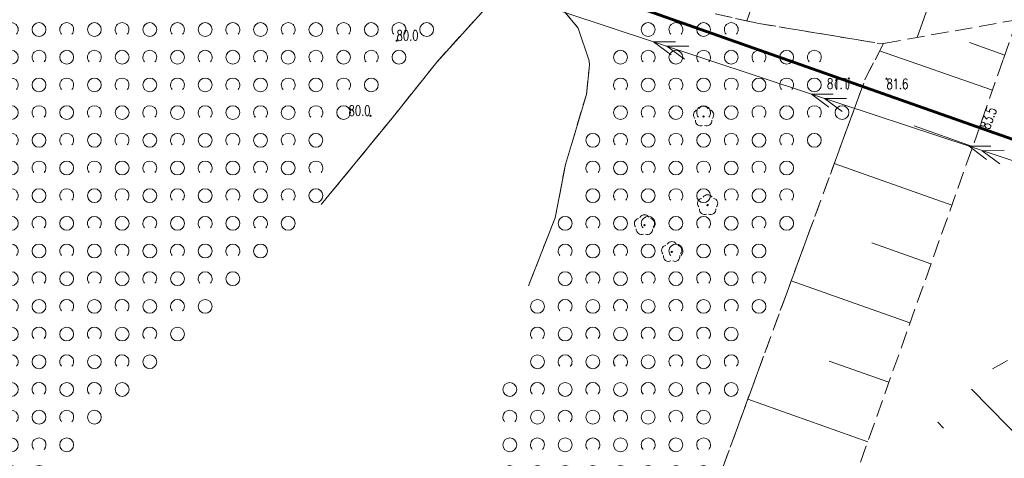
# Model space of a CAD drawing. Header units: metres. Extents: x 7505752 to 7507120, y 5839999 to 5840598.
# Tile 16 of 35: x 7506390 to 7506461, y 5840231 to 5840262. Entities that reach past the tile are written whole.
import ezdxf
from ezdxf.enums import TextEntityAlignment as Align

# ---------------------------------------------------------------- set-up
doc = ezdxf.new("R2010")
doc.units = ezdxf.units.M
doc.header["$MEASUREMENT"] = 0
for name, pattern in [('2_1', [0]), ('2_OTRK', [1.75, 1.25, -0.5]), ('2_OTRKG', [1.75, 1.25, -0.5]), ('2_OTWS', [0]), ('2_OTZK', [1.5, 1, -0.5]), ('4_SUEP_A', [0]), ('GDE', [0]), ('GUK', [2, 1.5, -0.5]), ('GUZ', [1, 0.5, -0.5])]:
    doc.linetypes.add(name, pattern=pattern)
doc.layers.get('0').update_dxf_attribs({"color": 250, "linetype": 'CONTINUOUS', "lineweight": 100})
for name, color, linetype, lineweight in [('Dzialki', 7, 'GDE', 18), ('OTR_L_1', 7, '2_OTRK', 18), ('OTR_T_1', 7, 'CONTINUOUS', 18), ('OTZ_L_1', 7, '2_OTZK', 18), ('SUEP_L_0', 1, '4_SUEP_A', 18)]:
    doc.layers.add(name, color=color, linetype=linetype, lineweight=lineweight)
for name, color, linetype, lineweight, true_color in [('Kontury', 7, 'GUK', 18, 0x008000), ('OTW_L_1', 7, '2_OTWS', 18, 0x59d9ff), ('OTZ_T_0', 7, 'CONTINUOUS', 18, 0x008000), ('Uzytki', 7, 'GUZ', 18, 0x008000)]:
    doc.layers.add(name, color=color, linetype=linetype, lineweight=lineweight, true_color=true_color)
doc.styles.get("Standard").update_dxf_attribs({"font": 'Simplex.SHX', "width": 0.75})

# ---------------------------------------------------------------- blocks, each defined once
blk = doc.blocks.new('2_OTRN')
at = {"linetype": 'Continuous'}
blk.add_circle((0, 0), 0.045, dxfattribs=at)
blk = doc.blocks.new('2_OTZK')
at = {"linetype": 'Continuous'}
for centre in [(-1, 1), (1, -1)]:
    blk.add_circle(centre, 0.5, dxfattribs=at)
for centre, start, end in [((1, 1), 318.59038, 221.40962), ((-1, -1), 318.70311, 221.29689)]:
    blk.add_arc(centre, 0.5, start, end, dxfattribs=at)
blk = doc.blocks.new('2_OTZL')
at = {"linetype": 'Continuous'}
blk.add_circle((0, 0), 0.045, dxfattribs=at)
for centre, start, end in [((0, 0.375), 30.14012, 149.85988), ((-0.357, 0.116), 102.14447, 221.86002), ((0.357, 0.116), 318.13998, 77.85553), ((-0.22, -0.303), 174.14818, 293.85423), ((0.22, -0.303), 246.14577, 5.85182)]:
    blk.add_arc(centre, 0.375, start, end, dxfattribs=at)

msp = doc.modelspace()

# ---------------------------------------------------------------- linework, layer by layer
at = {"layer": 'Dzialki', "color": 3, "lineweight": 60}
msp.add_line((7506416.72, 5840269.67), (7506468.98, 5840251.22), dxfattribs=at)
at = {"layer": 'Kontury'}
msp.add_line((7506468.98, 5840251.22), (7506416.72, 5840269.67), dxfattribs=at)
at = {"layer": 'OTR_L_1', "linetype": '2_1'}
for p, q in [((7506447.077, 5840274.035), (7506442.9, 5840262.218)), ((7506458.39, 5840270.036), (7506455.203, 5840261.019)), ((7506461.533, 5840259.75), (7506458.985, 5840260.647)), ((7506460.642, 5840257.2), (7506452.497, 5840260.044)), ((7506459.212, 5840253.131), (7506454.989, 5840254.632)), ((7506457.711, 5840248.908), (7506449.223, 5840251.924)), ((7506456.203, 5840244.664), (7506451.938, 5840246.18)), ((7506454.688, 5840240.398), (7506446.114, 5840243.445)), ((7506453.165, 5840236.111), (7506448.856, 5840237.642)), ((7506459.129, 5840235.603), (7506463.474, 5840231.159)), ((7506451.634, 5840231.803), (7506442.973, 5840234.88)), ((7506456.694, 5840233.223), (7506457.119, 5840232.788))]:
    msp.add_line(p, q, dxfattribs=at)
at = {"layer": 'OTR_L_1', "linetype": '2_OTRK'}
for p, q in [((7506440.623, 5840262.725), (7506443.759, 5840262.027)), ((7506443.759, 5840262.027), (7506452.32, 5840260.617)), ((7506452.78, 5840260.59), (7506462.429, 5840262.298)), ((7506451.48, 5840258.08), (7506452.78, 5840260.59)), ((7506452.32, 5840260.617), (7506452.78, 5840260.59)), ((7506433.96, 5840210.3), (7506451.48, 5840258.08))]:
    msp.add_line(p, q, dxfattribs=at)
at = {"layer": 'OTR_L_1', "linetype": '2_OTRKG'}
for p, q in [((7506462.429, 5840262.298), (7506461.42, 5840259.43)), ((7506461.42, 5840259.43), (7506459.73, 5840254.59)), ((7506459.73, 5840254.59), (7506442.8, 5840206.94)), ((7506460.64, 5840237.08), (7506463.77, 5840238.78))]:
    msp.add_line(p, q, dxfattribs=at)
at = {"layer": 'OTW_L_1', "linetype": '2_OTWS'}
for p, q in [((7506424.196, 5840263.311), (7506420.504, 5840259.236)), ((7506429.539, 5840263.118), (7506430.729, 5840261.697)), ((7506430.729, 5840261.697), (7506431.515, 5840259.322)), ((7506420.504, 5840259.236), (7506417.281, 5840255.183)), ((7506431.322, 5840256.91), (7506431.528, 5840259.012)), ((7506431.528, 5840259.012), (7506431.515, 5840259.322)), ((7506429.797, 5840251.839), (7506431.322, 5840256.91)), ((7506417.281, 5840255.183), (7506412.164, 5840248.947)), ((7506429.064, 5840247.984), (7506429.797, 5840251.839)), ((7506427.127, 5840243.08), (7506429.064, 5840247.984))]:
    msp.add_line(p, q, dxfattribs=at)
at = {"layer": 'OTZ_L_1', "linetype": '2_OTZK'}
for p, q in [((7506424.196, 5840263.311), (7506420.504, 5840259.236)), ((7506429.539, 5840263.118), (7506430.729, 5840261.697)), ((7506440.623, 5840262.725), (7506443.759, 5840262.027)), ((7506430.729, 5840261.697), (7506431.515, 5840259.322)), ((7506443.759, 5840262.027), (7506452.32, 5840260.617)), ((7506451.48, 5840258.08), (7506452.78, 5840260.59)), ((7506452.32, 5840260.617), (7506452.78, 5840260.59)), ((7506420.504, 5840259.236), (7506417.281, 5840255.183)), ((7506431.322, 5840256.91), (7506431.528, 5840259.012)), ((7506431.528, 5840259.012), (7506431.515, 5840259.322)), ((7506433.96, 5840210.3), (7506451.48, 5840258.08)), ((7506429.797, 5840251.839), (7506431.322, 5840256.91)), ((7506417.281, 5840255.183), (7506412.164, 5840248.947)), ((7506429.064, 5840247.984), (7506429.797, 5840251.839)), ((7506427.127, 5840243.08), (7506429.064, 5840247.984))]:
    msp.add_line(p, q, dxfattribs=at)
at = {"layer": 'SUEP_L_0', "linetype": '4_SUEP_A'}
for p, q in [((7506418.613, 5840266.531), (7506436.174, 5840260.708)), ((7506437.755, 5840260.711), (7506436.174, 5840260.708)), ((7506436.174, 5840260.708), (7506447.564, 5840256.932)), ((7506436.174, 5840260.708), (7506437.441, 5840259.761)), ((7506438.705, 5840260.396), (7506437.123, 5840260.393)), ((7506437.123, 5840260.393), (7506438.39, 5840259.447)), ((7506449.146, 5840256.934), (7506447.564, 5840256.932)), ((7506447.564, 5840256.932), (7506458.955, 5840253.155)), ((7506447.564, 5840256.932), (7506448.831, 5840255.985)), ((7506450.095, 5840256.619), (7506448.514, 5840256.617)), ((7506448.514, 5840256.617), (7506449.78, 5840255.67)), ((7506460.536, 5840253.157), (7506458.955, 5840253.155)), ((7506458.955, 5840253.155), (7506470.345, 5840249.378)), ((7506458.955, 5840253.155), (7506460.221, 5840252.208)), ((7506461.485, 5840252.843), (7506459.904, 5840252.84)), ((7506459.904, 5840252.84), (7506461.17, 5840251.894))]:
    msp.add_line(p, q, dxfattribs=at)
at = {"layer": 'Uzytki'}
msp.add_line((7506468.98, 5840251.22), (7506416.72, 5840269.67), dxfattribs=at)

# ---------------------------------------------------------------- block references
at = {"layer": 'OTR_T_1'}
for p in [(7506417.612, 5840260.786), (7506450.27, 5840258.05), (7506452.99, 5840258.04), (7506415.72, 5840255.362), (7506459.73, 5840254.59)]:
    msp.add_blockref('2_OTRN', p, dxfattribs=at)
at = {"layer": 'OTZ_L_1'}
for p in [(7506390.78, 5840262.59), (7506394.78, 5840262.59), (7506398.78, 5840262.59), (7506402.78, 5840262.59), (7506406.78, 5840262.59), (7506410.78, 5840262.59), (7506414.78, 5840262.59), (7506418.78, 5840262.59), (7506392.78, 5840260.59), (7506396.78, 5840260.59), (7506400.78, 5840260.59), (7506404.78, 5840260.59), (7506408.78, 5840260.59), (7506412.78, 5840260.59), (7506416.78, 5840260.59), (7506436.78, 5840260.59), (7506440.78, 5840260.59), (7506390.78, 5840258.59), (7506394.78, 5840258.59), (7506398.78, 5840258.59), (7506402.78, 5840258.59), (7506406.78, 5840258.59), (7506410.78, 5840258.59), (7506414.78, 5840258.59), (7506434.78, 5840258.59), (7506438.78, 5840258.59), (7506442.78, 5840258.59), (7506446.78, 5840258.59), (7506392.78, 5840256.59), (7506396.78, 5840256.59), (7506400.78, 5840256.59), (7506404.78, 5840256.59), (7506408.78, 5840256.59), (7506412.78, 5840256.59), (7506436.78, 5840256.59), (7506440.78, 5840256.59), (7506444.78, 5840256.59), (7506448.78, 5840256.59), (7506390.78, 5840254.59), (7506394.78, 5840254.59), (7506398.78, 5840254.59), (7506402.78, 5840254.59), (7506406.78, 5840254.59), (7506410.78, 5840254.59), (7506434.78, 5840254.59), (7506438.78, 5840254.59), (7506442.78, 5840254.59), (7506446.78, 5840254.59), (7506392.78, 5840252.59), (7506396.78, 5840252.59), (7506400.78, 5840252.59), (7506404.78, 5840252.59), (7506408.78, 5840252.59), (7506432.78, 5840252.59), (7506436.78, 5840252.59), (7506440.78, 5840252.59), (7506444.78, 5840252.59), (7506390.78, 5840250.59), (7506394.78, 5840250.59), (7506398.78, 5840250.59), (7506402.78, 5840250.59), (7506406.78, 5840250.59), (7506410.78, 5840250.59), (7506434.78, 5840250.59), (7506438.78, 5840250.59), (7506442.78, 5840250.59), (7506392.78, 5840248.59), (7506396.78, 5840248.59), (7506400.78, 5840248.59), (7506404.78, 5840248.59), (7506408.78, 5840248.59), (7506432.78, 5840248.59), (7506436.78, 5840248.59), (7506440.78, 5840248.59), (7506444.78, 5840248.59), (7506390.78, 5840246.59), (7506394.78, 5840246.59), (7506398.78, 5840246.59), (7506402.78, 5840246.59), (7506406.78, 5840246.59), (7506430.78, 5840246.59), (7506434.78, 5840246.59), (7506438.78, 5840246.59), (7506442.78, 5840246.59), (7506392.78, 5840244.59), (7506396.78, 5840244.59), (7506400.78, 5840244.59), (7506404.78, 5840244.59), (7506432.78, 5840244.59), (7506436.78, 5840244.59), (7506440.78, 5840244.59), (7506390.78, 5840242.59), (7506394.78, 5840242.59), (7506398.78, 5840242.59), (7506402.78, 5840242.59), (7506430.78, 5840242.59), (7506434.78, 5840242.59), (7506438.78, 5840242.59), (7506442.78, 5840242.59), (7506392.78, 5840240.59), (7506396.78, 5840240.59), (7506400.78, 5840240.59), (7506428.78, 5840240.59), (7506432.78, 5840240.59), (7506436.78, 5840240.59), (7506440.78, 5840240.59), (7506390.78, 5840238.59), (7506394.78, 5840238.59), (7506398.78, 5840238.59), (7506430.78, 5840238.59), (7506434.78, 5840238.59), (7506438.78, 5840238.59), (7506392.78, 5840236.59), (7506396.78, 5840236.59), (7506428.78, 5840236.59), (7506432.78, 5840236.59), (7506436.78, 5840236.59), (7506440.78, 5840236.59), (7506390.78, 5840234.59), (7506394.78, 5840234.59), (7506426.78, 5840234.59), (7506430.78, 5840234.59), (7506434.78, 5840234.59), (7506438.78, 5840234.59), (7506392.78, 5840232.59), (7506428.78, 5840232.59), (7506432.78, 5840232.59), (7506436.78, 5840232.59), (7506390.78, 5840230.59), (7506426.78, 5840230.59), (7506430.78, 5840230.59), (7506434.78, 5840230.59), (7506438.78, 5840230.59)]:
    msp.add_blockref('2_OTZK', p, dxfattribs=at)
at = {"layer": 'OTZ_T_0'}
for p in [(7506439.78, 5840255.31), (7506440.07, 5840248.91), (7506435.51, 5840247.46), (7506437.48, 5840245.52)]:
    msp.add_blockref('2_OTZL', p, dxfattribs=at)

# ---------------------------------------------------------------- texts
at = {"layer": 'OTR_T_1', "lineweight": 9, "width": 0.7}
msp.add_text('80.0', height=0.75, rotation=0.39636, dxfattribs=at).set_placement((7506417.612, 5840260.786))
msp.add_text('81.1', height=0.75, dxfattribs=at).set_placement((7506450.27, 5840258.05), align=Align.TOP_RIGHT)
msp.add_text('81.6', height=0.75, dxfattribs=at).set_placement((7506452.99, 5840258.04), align=Align.TOP_LEFT)
msp.add_text('80.0', height=0.75, rotation=0.39663, dxfattribs=at).set_placement((7506415.72, 5840255.362), align=Align.RIGHT)
msp.add_text('83.5', height=0.75, rotation=69.63254, dxfattribs=at).set_placement((7506459.73, 5840254.59), align=Align.TOP_LEFT)

doc.saveas('drawing.dxf')
